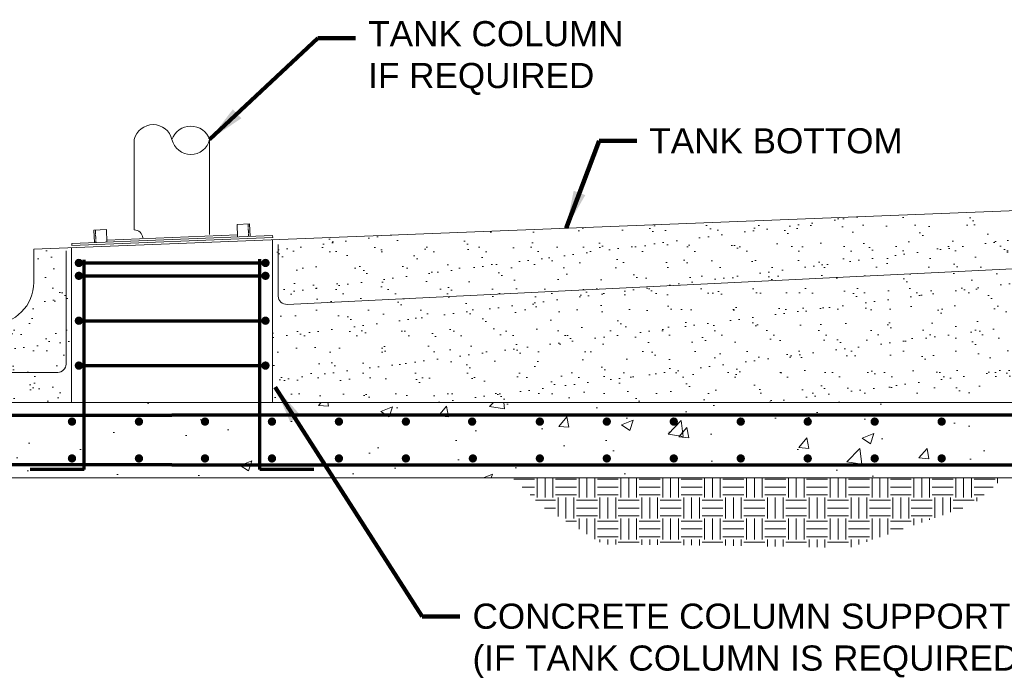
# Model space of a CAD drawing. Header units: inches. Extents: x -1432 to -688, y 242 to 592.
# Tile 4 of 6: x -1058 to -823, y 263 to 420. Entities that reach past the tile are written whole.
import ezdxf

# ---------------------------------------------------------------- set-up
doc = ezdxf.new("R2010")
doc.units = ezdxf.units.IN
doc.header["$MEASUREMENT"] = 0
doc.linetypes.add('HIDDEN2', pattern=[0.1875, 0.125, -0.0625])
for name, color, linetype, lineweight in [('G-ANNO-NOTE', 4, 'Continuous', 30), ('G-ANNO-PATT', 250, 'Continuous', 0), ('M-DETL-MEDM', 5, 'Continuous', 0), ('M-DETL-MLGT', 2, 'Continuous', 0), ('M-DETL-XLGT', 1, 'Continuous', 0), ('S-REIN-RBAR', 1, 'Continuous', 70)]:
    doc.layers.add(name, color=color, linetype=linetype, lineweight=lineweight)
doc.styles.add("AEC_AC_48Text-LeftTop_1-4_1'", font='arial.ttf', dxfattribs={"height": 6})
doc.dimstyles.new("AEC_AC_48_Notes_1-4_1'", dxfattribs={"dimtxt": 6, "dimasz": 9, "dimexe": 3, "dimexo": 3, "dimgap": 3, "dimtad": 1, "dimjust": 1, "dimdec": 3, "dimzin": 15, "dimdsep": 46, "dimlunit": 5, "dimtxsty": "AEC_AC_48Text-LeftTop_1-4_1'", "dimcen": 0.09, "dimclrd": 256, "dimclre": 256, "dimazin": 2, "dimtfac": 0.7, "dimtdec": 3, "dimtmove": 1, "dimatfit": 1, "dimfxl": 1, "dimfrac": 1, "dimtolj": 1, "dimtzin": 15, "dimlwd": 30, "dimlwe": 30, "dimarcsym": 0})

# ---------------------------------------------------------------- blocks, each defined once
blk = doc.blocks.new('PIPEEND')
for centre, radius, start, end in [((0.059, 0.75), 0.257, 103.375, 256.625), ((0.087, 0.25), 0.265, 109.106, 250.894), ((-0.059, 0.25), 0.257, 283.375, 76.625)]:
    blk.add_arc(centre, radius, start, end)

msp = doc.modelspace()

# ---------------------------------------------------------------- hatches: boundary and pattern name
at = {"layer": 'G-ANNO-PATT', "lineweight": 13}
h = msp.add_hatch(dxfattribs=at)
h.set_pattern_fill('AR-SAND', color=256, style=0, pattern_type=2)
h.set_pattern_definition([(37.5, (-1107.366, 355.971), (-0.25197, 7.7073), [0, -6.08, 0, -6.8, 0, -6.5]), (7.5, (-1107.366, 355.971), (7.0791, 11.2886), [0, -3.28, 0, -5.48, 0, -2.1]), (327.5, (-1112.286, 355.971), (12.45657, 0.02264), [0, -2, 0, -7.2, 0, -9.4]), (317.5, (-1112.286, 355.971), (12.0245, 3.5107), [0, -1, 0, -4.72, 0, -5.4])])
h.paths.add_polyline_path([(-1054.53131, 357.46576, -0.414213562), (-1064.53127, 347.4658), (-1069.53125, 347.4658), (-1074.53123, 347.4658, -0.414213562), (-1084.53119, 357.46576), (-1084.53119, 365.36573), (-1247.53126, 375.60645), (-1246.53126, 374.60645), (-1246.53126, 369.13982), (-1246.53126, 328.79998), (-1045.53125, 328.79998), (-1045.53125, 365.72159), (-1054.53131, 365.36573)])
h = msp.add_hatch(dxfattribs=at)
h.set_pattern_fill('AR-SAND', color=256, style=0, pattern_type=2)
h.set_pattern_definition([(37.5, (-986.6145, 345.727), (-0.25197, 7.7073), [0, -6.08, 0, -6.8, 0, -6.5]), (7.5, (-986.614, 345.727), (7.0791, 11.2886), [0, -3.28, 0, -5.48, 0, -2.1]), (327.5, (-991.5345, 345.727), (12.45657, 0.02264), [0, -2, 0, -7.2, 0, -9.4]), (317.5, (-991.534, 345.727), (12.0245, 3.5107), [0, -1, 0, -4.72, 0, -5.4])])
h.paths.add_polyline_path([(-796.5311, 328.79998), (-796.53175, 332.83198), (-796.53117, 332.83198), (-796.53178, 369.13987), (-796.53175, 374.60651), (-795.53175, 375.6065), (-997.53125, 367.6195), (-997.53125, 328.79998)])
at = {"layer": 'G-ANNO-PATT'}
h = msp.add_hatch(dxfattribs=at)
h.set_pattern_fill('AR-CONC', color=256, style=0, pattern_type=2)
h.set_pattern_definition([(50, (-1239.21, 320.542), (28.6904, -2.5101), [3, -33]), (355, (-1239.21, 320.542), (-5.55, 30.0877), [2.4, -26.4]), (100.4514, (-1236.82, 320.333), (23.1404, 27.5776), [2.5496, -28.0457]), (46.184, (-1239.21, 328.542), (42.6897, -6.6208), [4.5, -49.5]), (96.636, (-1235.653, 327.99), (37.3865, 38.9647), [3.8244, -42.0685]), (351.184, (-1239.21, 328.542), (37.3865, 38.9647), [3.6, -39.6]), (21, (-1235.21, 326.542), (23.8763, -16.1048), [3, -33]), (326, (-1235.21, 326.542), (9.7326, 29.006), [2.4, -26.4]), (71.4514, (-1233.22, 325.2), (33.6089, 12.9012), [2.5496, -28.0457]), (37.5, (-1239.211, 320.542), (0.4864, 13.31575), [0, -26.08, 0, -26.8, 0, -26.5]), (7.5, (-1239.211, 320.542), (10.5228, 15.77647), [0, -15.28, 0, -25.48, 0, -10.1]), (327.5, (-1248.131, 320.542), (21.3529, -0.9022), [0, -10, 0, -31.2, 0, -41.4]), (317.5, (-1252.13, 320.542), (23.32745, 4.0042), [0, -13, 0, -20.72, 0, -29.4])])
h.paths.add_polyline_path([(-1045.53125, 328.79998), (-1246.53126, 328.79998), (-1264.53119, 328.79998), (-1288.53119, 328.79998), (-1288.53119, 310.79998), (-1021.53208, 310.79998), (-754.53182, 310.79998), (-754.53182, 328.79998), (-778.53182, 328.79998), (-796.5311, 328.79998), (-997.53125, 328.79998)])
h = msp.add_hatch(dxfattribs=at)
h.set_pattern_fill('EARTH', color=256, style=0, pattern_type=2)
h.set_pattern_definition([(0, (-4054.9094, -3308.3386), (5.000004, 5.000004), [5.000004, -5.000004]), (0, (-4054.9094, -3306.4636), (5.000004, 5.000004), [5.000004, -5.000004]), (0, (-4054.9094, -3304.5886), (5.000004, 5.000004), [5.000004, -5.000004]), (90, (-4054.2845, -3303.9636), (-5.000004, 5.000004), [5.000004, -5.000004]), (90, (-4052.4095, -3303.9636), (-5.000004, 5.000004), [5.000004, -5.000004]), (90, (-4050.5345, -3303.9636), (-5.000004, 5.000004), [5.000004, -5.000004])])
h.paths.add_polyline_path([(-933.04745, 303.87792), (-940.22423, 310.79998), (-822.72028, 310.79998), (-830.16287, 304.40875), (-859.66737, 294.0508), (-889.43769, 294.58197), (-918.4106, 294.84756)])
at = {"layer": 'S-REIN-RBAR', "lineweight": 13}
h = msp.add_hatch(color=256, dxfattribs=at)
edge = h.paths.add_edge_path()
edge.add_arc((-1043.77552, 362.0953), 1, 0, 360)
h = msp.add_hatch(color=256, dxfattribs=at)
edge = h.paths.add_edge_path()
edge.add_arc((-999.19121, 362.0953), 1, 0, 360)
h = msp.add_hatch(color=256, dxfattribs=at)
edge = h.paths.add_edge_path()
edge.add_arc((-1043.77552, 359.02499), 1, 0, 360)
h = msp.add_hatch(color=256, dxfattribs=at)
edge = h.paths.add_edge_path()
edge.add_arc((-999.19121, 359.02499), 1, 0, 360)
h = msp.add_hatch(color=256, dxfattribs=at)
edge = h.paths.add_edge_path()
edge.add_arc((-1043.77552, 348.30155), 1, 0, 360)
h = msp.add_hatch(color=256, dxfattribs=at)
edge = h.paths.add_edge_path()
edge.add_arc((-999.19121, 348.30155), 1, 0, 360)
h = msp.add_hatch(color=256, dxfattribs=at)
edge = h.paths.add_edge_path()
edge.add_arc((-1043.77552, 337.57812), 1, 0, 360)
h = msp.add_hatch(color=256, dxfattribs=at)
edge = h.paths.add_edge_path()
edge.add_arc((-999.19121, 337.57812), 1, 0, 360)
h = msp.add_hatch(color=256, dxfattribs=at)
edge = h.paths.add_edge_path()
edge.add_arc((-1045.41778, 324.19763), 1, 0, 360)
h = msp.add_hatch(color=256, dxfattribs=at)
edge = h.paths.add_edge_path()
edge.add_arc((-1045.41778, 324.19763), 1, 0, 360)
h = msp.add_hatch(color=256, dxfattribs=at)
edge = h.paths.add_edge_path()
edge.add_arc((-1029.41778, 324.19763), 1, 0, 360)
h = msp.add_hatch(color=256, dxfattribs=at)
edge = h.paths.add_edge_path()
edge.add_arc((-1013.64555, 324.19763), 1, 0, 360)
h = msp.add_hatch(color=256, dxfattribs=at)
edge = h.paths.add_edge_path()
edge.add_arc((-997.64555, 324.19763), 1, 0, 360)
h = msp.add_hatch(color=256, dxfattribs=at)
edge = h.paths.add_edge_path()
edge.add_arc((-981.64555, 324.19763), 1, 0, 360)
h = msp.add_hatch(color=256, dxfattribs=at)
edge = h.paths.add_edge_path()
edge.add_arc((-965.64555, 324.19763), 1, 0, 360)
h = msp.add_hatch(color=256, dxfattribs=at)
edge = h.paths.add_edge_path()
edge.add_arc((-949.82338, 324.19763), 1, 0, 360)
h = msp.add_hatch(color=256, dxfattribs=at)
edge = h.paths.add_edge_path()
edge.add_arc((-933.64638, 324.19763), 1, 0, 360)
h = msp.add_hatch(color=256, dxfattribs=at)
edge = h.paths.add_edge_path()
edge.add_arc((-917.64638, 324.19763), 1, 0, 360)
h = msp.add_hatch(color=256, dxfattribs=at)
edge = h.paths.add_edge_path()
edge.add_arc((-901.64638, 324.19763), 1, 0, 360)
h = msp.add_hatch(color=256, dxfattribs=at)
edge = h.paths.add_edge_path()
edge.add_arc((-885.64638, 324.19763), 1, 0, 360)
h = msp.add_hatch(color=256, dxfattribs=at)
edge = h.paths.add_edge_path()
edge.add_arc((-869.64638, 324.19763), 1, 0, 360)
h = msp.add_hatch(color=256, dxfattribs=at)
edge = h.paths.add_edge_path()
edge.add_arc((-853.64638, 324.19763), 1, 0, 360)
h = msp.add_hatch(color=256, dxfattribs=at)
edge = h.paths.add_edge_path()
edge.add_arc((-837.64638, 324.19763), 1, 0, 360)
h = msp.add_hatch(color=256, dxfattribs=at)
edge = h.paths.add_edge_path()
edge.add_arc((-1045.41778, 315.40233), 1, 0, 360)
h = msp.add_hatch(color=256, dxfattribs=at)
edge = h.paths.add_edge_path()
edge.add_arc((-1029.41778, 315.40233), 1, 0, 360)
h = msp.add_hatch(color=256, dxfattribs=at)
edge = h.paths.add_edge_path()
edge.add_arc((-1013.64638, 315.40233), 1, 0, 360)
h = msp.add_hatch(color=256, dxfattribs=at)
edge = h.paths.add_edge_path()
edge.add_arc((-997.64638, 315.40233), 1, 0, 360)
h = msp.add_hatch(color=256, dxfattribs=at)
edge = h.paths.add_edge_path()
edge.add_arc((-981.64638, 315.40233), 1, 0, 360)
h = msp.add_hatch(color=256, dxfattribs=at)
edge = h.paths.add_edge_path()
edge.add_arc((-965.64638, 315.40233), 1, 0, 360)
h = msp.add_hatch(color=256, dxfattribs=at)
edge = h.paths.add_edge_path()
edge.add_arc((-949.64638, 315.40233), 1, 0, 360)
h = msp.add_hatch(color=256, dxfattribs=at)
edge = h.paths.add_edge_path()
edge.add_arc((-933.64638, 315.40233), 1, 0, 360)
h = msp.add_hatch(color=256, dxfattribs=at)
edge = h.paths.add_edge_path()
edge.add_arc((-917.64638, 315.40233), 1, 0, 360)
h = msp.add_hatch(color=256, dxfattribs=at)
edge = h.paths.add_edge_path()
edge.add_arc((-901.64638, 315.40233), 1, 0, 360)
h = msp.add_hatch(color=256, dxfattribs=at)
edge = h.paths.add_edge_path()
edge.add_arc((-885.64638, 315.40233), 1, 0, 360)
h = msp.add_hatch(color=256, dxfattribs=at)
edge = h.paths.add_edge_path()
edge.add_arc((-869.64638, 315.40233), 1, 0, 360)
h = msp.add_hatch(color=256, dxfattribs=at)
edge = h.paths.add_edge_path()
edge.add_arc((-853.64638, 315.40233), 1, 0, 360)
h = msp.add_hatch(color=256, dxfattribs=at)
edge = h.paths.add_edge_path()
edge.add_arc((-837.64638, 315.40233), 1, 0, 360)

# ---------------------------------------------------------------- linework, layer by layer
at = {"layer": 'M-DETL-MEDM'}
for p, q in [((-1046.82735, 364.98415), (-1046.82735, 337.9469)), ((-996.1519, 366.49455), (-996.12942, 354.19312)), ((-801.64739, 361.60547), (-994.03226, 352.19548)), ((-1101.46248, 335.94691), (-1048.82734, 335.94691))]:
    msp.add_line(p, q, dxfattribs=at)
for centre, radius, start, end in [((-994.12942, 354.19312), 2, 180, 272.7844576), ((-1048.82734, 337.9469), 1.99999, 270, 0)]:
    msp.add_arc(centre, radius, start, end, dxfattribs=at)
at = {"layer": 'M-DETL-MLGT'}
for p, q in [((-1030.53125, 391.57482), (-1030.53125, 369.99333)), ((-1012.53125, 391.57482), (-1012.53125, 368.89233)), ((-795.53175, 375.6065), (-1054.53131, 365.36573)), ((-1040.19387, 369.95595), (-1037.19622, 370.07447)), ((-1040.19387, 369.95595), (-1040.07535, 366.95829)), ((-1037.19622, 370.07447), (-1037.07769, 367.07682)), ((-1002.97296, 371.42765), (-1005.97062, 371.30913)), ((-1005.97062, 371.30913), (-1005.85209, 368.31147)), ((-1002.97296, 371.42765), (-1002.85443, 368.43)), ((-997.53125, 328.79998), (-997.53125, 367.6195)), ((-1054.53131, 365.36573), (-1054.53131, 357.46576)), ((-1045.53125, 328.79998), (-1045.53125, 365.74016)), ((-1288.53119, 328.79998), (-1045.53125, 328.79998)), ((-754.53182, 328.79998), (-1045.53125, 328.79998)), ((-1288.53119, 310.79998), (-1021.53208, 310.79998)), ((-1288.53119, 310.79998), (-1021.53208, 310.79998)), ((-754.53182, 310.79998), (-1021.53208, 310.79998)), ((-754.53182, 310.79998), (-1021.53208, 310.79998))]:
    msp.add_line(p, q, dxfattribs=at)
for centre, radius, start, end in [((-1030.50874, 367.99345), 2, 2.8624052, 90.6447675), ((-1064.53127, 357.46576), 9.99996, 270, 0)]:
    msp.add_arc(centre, radius, start, end, dxfattribs=at)
at = {"layer": 'M-DETL-XLGT', "linetype": 'HIDDEN2'}
for p, q in [((-1039.81917, 369.97076), (-1039.70064, 366.97311)), ((-1003.34767, 371.41284), (-1003.22914, 368.41518))]:
    msp.add_line(p, q, dxfattribs=at)
at = {"layer": 'M-DETL-XLGT'}
for p, q in [((-997.48363, 368.64236), (-1045.44615, 366.74593)), ((-997.46387, 368.14275), (-1045.4264, 366.24632)), ((-1005.87184, 368.81108), (-1037.09744, 367.57643)), ((-997.48363, 368.64236), (-997.46387, 368.14275)), ((-1045.44615, 366.74593), (-1045.4264, 366.24632))]:
    msp.add_line(p, q, dxfattribs=at)
at = {"layer": 'S-REIN-RBAR'}
for p, q in [((-1042.53125, 312.78077), (-1042.53125, 362.83787)), ((-1000.53125, 312.78077), (-1000.53125, 363.00763)), ((-1043.32616, 362.0953), (-999.64057, 362.0953)), ((-1043.32616, 359.02499), (-999.64057, 359.02499)), ((-1043.32616, 348.30155), (-999.64057, 348.30155)), ((-1043.32616, 337.57812), (-999.19121, 337.57812)), ((-1042.53125, 312.78077), (-1055.40222, 312.78077)), ((-987.66027, 312.78077), (-1000.53125, 312.78077))]:
    msp.add_line(p, q, dxfattribs=at)
at = {"layer": 'S-REIN-RBAR', "flags": 128}
for points in [[(-1286.47274, 325.71178), (-1021.53208, 325.71178)], [(-756.60043, 325.71178), (-1021.53208, 325.71178)], [(-1021.53208, 313.88819), (-1286.47274, 313.88819)], [(-1021.53208, 313.88819), (-787.53208, 313.88819)]]:
    msp.add_lwpolyline(points, dxfattribs=at)

# ---------------------------------------------------------------- block references
at = {"layer": 'M-DETL-MLGT', "xscale": 18, "yscale": -18, "zscale": 18, "rotation": 270}
msp.add_blockref('PIPEEND', (-1012.53125, 391.57482), dxfattribs=at)

# ---------------------------------------------------------------- texts
at = {"layer": 'G-ANNO-NOTE', "lineweight": 13, "char_height": 6, "style": "AEC_AC_48Text-LeftTop_1-4_1'"}
for s, insert, width, attachment_point in [('TANK COLUMN IF REQUIRED', (-974.64625, 402.22933), 60.8391318, 7), ('CONCRETE COLUMN SUPPORT PIER (IF TANK COLUMN IS REQUIRED)', (-949.7235, 280.71958), 155.2045024, 1)]:
    msp.add_mtext(s, dxfattribs=dict(at, insert=insert, width=width, attachment_point=attachment_point))
at = {"layer": 'G-ANNO-NOTE', "lineweight": 13, "insert": (-907.4909, 391.23602), "char_height": 6, "attachment_point": 4, "style": "AEC_AC_48Text-LeftTop_1-4_1'"}
msp.add_mtext('TANK BOTTOM', dxfattribs=at)

# ---------------------------------------------------------------- leaders
at = {"layer": 'G-ANNO-NOTE', "lineweight": 30, "annotation_type": 0, "has_hookline": 1, "hookline_direction": 0}
for points, text_width in [([(-1012.53125, 391.57482), (-986.64625, 415.80326), (-977.64625, 415.80326)], 60.12278), ([(-927.35083, 370.39441), (-919.4909, 391.23602), (-910.4909, 391.23602)], 59.70532), ([(-996.89723, 332.46234), (-961.7235, 277.61668), (-952.7235, 277.61668)], 149.90177)]:
    msp.add_leader(points, dimstyle="AEC_AC_48_Notes_1-4_1'", override={"dimtad": 0, "dimclrd": 0, "dimlwd": 65534}, dxfattribs=dict(at, text_width=text_width))

doc.saveas('drawing.dxf')
